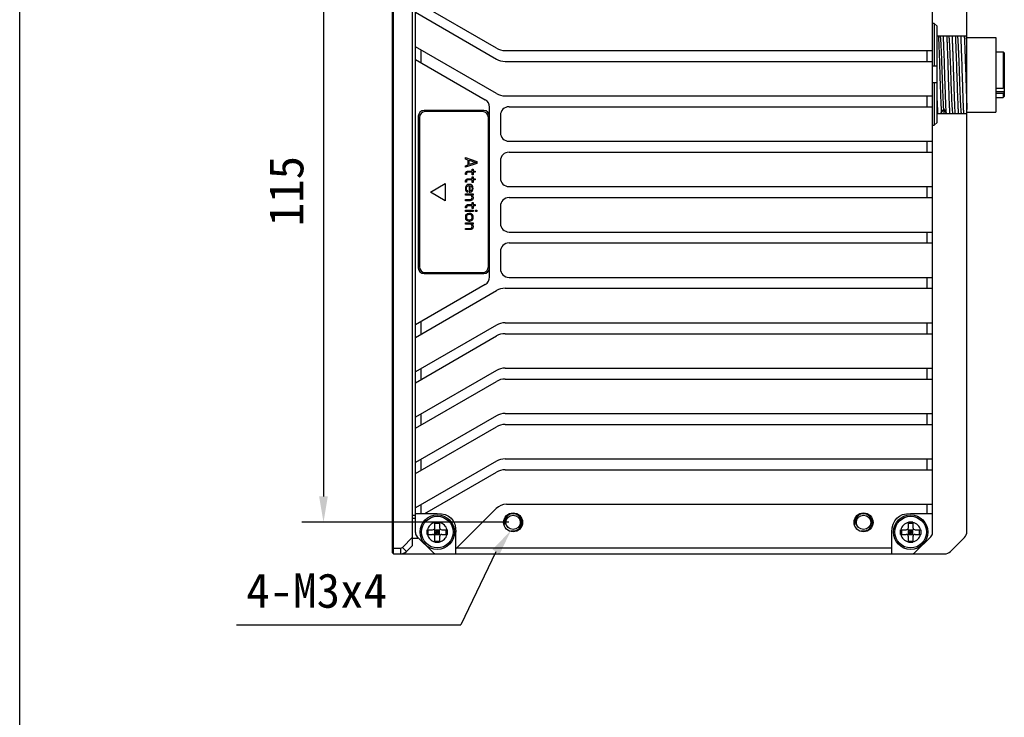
# Model space of a CAD drawing. Header units: millimetres. Extents: x 0 to 420, y 0 to 297.
# Tile 1 of 18: x 0 to 114, y 148 to 229. Entities that reach past the tile are written whole.
import ezdxf

# ---------------------------------------------------------------- set-up
doc = ezdxf.new("R2010")
doc.units = ezdxf.units.MM
doc.header["$LTSCALE"] = 23.1
doc.header["$PDMODE"] = 3
doc.header["$PDSIZE"] = 8
doc.layers.get('0').update_dxf_attribs({"linetype": 'CONTINUOUS'})
doc.layers.get('Defpoints').update_dxf_attribs({"linetype": 'CONTINUOUS'})
doc.layers.add('_000-X55_ASM_18_1', color=7, linetype='CONTINUOUS')
doc.styles.get("Standard").update_dxf_attribs({"font": 'simfang.ttf'})
doc.dimstyles.new('DIMSTYLE_2', dxfattribs={"dimtxt": 4, "dimasz": 3, "dimexe": 2.5, "dimexo": 0.5, "dimgap": 1, "dimtad": 1, "dimlfac": 1.5, "dimdsep": 46, "dimtxsty": 'STANDARD', "dimblk": '_FILLED', "dimblk1": '_FILLED', "dimblk2": '_FILLED', "dimcen": 0.09, "dimclrt": 256, "dimazin": 2, "dimtp": 0.3, "dimtm": 0.3, "dimtfac": 1, "dimtofl": 0, "dimtmove": 0, "dimatfit": 3, "dimldrblk": '_FILLED', "dimfxl": 1, "dimtolj": 1, "dimarcsym": 0})

# ---------------------------------------------------------------- blocks, each defined once
blk = doc.blocks.new('_FILLED')
at = {"color": 0, "linetype": 'ByBlock'}
blk.add_solid([(0, 0), (-1, 0.167), (-1, -0.167)], dxfattribs=at)
blk = doc.blocks.new('*D4')
at = {"layer": '_000-X55_ASM_18_1', "color": 0, "lineweight": -2}
for p, q in [((56.75, 247.79), (32.75, 247.79)), ((35.25, 244.79), (35.25, 174.13)), ((56.75, 171.13), (32.75, 171.13))]:
    blk.add_line(p, q, dxfattribs=at)
at = {"layer": 'Defpoints', "color": 0}
for p in [(57.25, 247.79), (35.25, 171.13), (57.25, 171.13)]:
    blk.add_point(p, dxfattribs=at)
at = {"layer": '_000-X55_ASM_18_1', "color": 0, "linetype": 'ByBlock', "lineweight": -2, "xscale": 3, "yscale": 3, "zscale": 3}
for p, rotation in [((35.25, 247.79), 89.99999999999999), ((35.25, 171.13), 270)]:
    blk.add_blockref('_FILLED', p, dxfattribs=dict(at, rotation=rotation))
at = {"layer": '_000-X55_ASM_18_1', "insert": (28.92, 209.57), "char_height": 4, "attachment_point": 2, "rotation": 90, "line_spacing_factor": 0.9}
blk.add_mtext('\\A1;115', dxfattribs=at)

msp = doc.modelspace()

# ---------------------------------------------------------------- linework, layer by layer
at = {"layer": '_000-X55_ASM_18_1'}
for p, q in [((0, 0), (0, 297)), ((43.3845, 167.4596), (43.3845, 251.4596)), ((43.2511, 167.593), (43.2511, 251.3263)), ((45.5845, 168.4596), (45.5845, 250.4596)), ((45.9178, 169.9358), (45.9178, 248.9835)), ((105.9178, 169.9358), (105.9178, 248.9835)), ((109.9178, 170.0739), (109.9178, 233.751)), ((55.3204, 226.1609), (45.9178, 231.5895)), ((45.9178, 230.3228), (55.3204, 224.8943)), ((106.1178, 229.0424), (105.9178, 229.0424)), ((106.1178, 229.0424), (106.1178, 224.1263)), ((106.4511, 228.704), (106.1178, 229.0424)), ((106.4511, 217.5486), (106.4511, 228.704)), ((106.4511, 227.5843), (109.9179, 227.5843)), ((109.9178, 227.4177), (113.2511, 227.4177)), ((113.2511, 227.4177), (113.2511, 218.751)), ((55.3215, 220.8936), (45.9178, 226.3228)), ((46.5845, 224.4753), (46.5845, 225.9379)), ((56.3204, 225.8929), (105.9178, 225.8929)), ((105.2511, 225.8929), (105.2511, 224.6263)), ((113.2511, 225.751), (114.1178, 225.751)), ((114.2511, 225.6177), (114.1178, 225.751)), ((114.1178, 225.751), (114.1178, 221.5302)), ((114.2511, 225.6176), (114.2511, 220.5511)), ((45.9178, 224.8602), (54.0178, 220.1839)), ((56.3204, 224.6263), (105.9178, 224.6263)), ((105.9178, 224.1263), (106.4511, 224.1263)), ((106.4511, 222.1263), (105.9178, 222.1263)), ((106.1178, 222.1263), (106.1178, 217.2102)), ((108.0907, 222.2198), (108.0901, 222.2355)), ((56.3215, 220.6257), (105.9178, 220.6257)), ((105.2511, 220.6257), (105.2511, 219.359)), ((113.2511, 221.5302), (114.1178, 221.5302)), ((113.2511, 221.1516), (114.2511, 221.1516)), ((114.1178, 220.9174), (113.2511, 220.9174)), ((114.1178, 221.5302), (114.2511, 221.6258)), ((114.2511, 221.013), (114.1178, 220.9174)), ((114.1178, 220.9174), (114.1178, 220.4177)), ((114.2511, 220.551), (114.1178, 220.4177)), ((113.2511, 220.4177), (114.1178, 220.4177)), ((46.2511, 218.2596), (46.2511, 200.6596)), ((53.8511, 218.9263), (46.9178, 218.9263)), ((53.7178, 218.793), (47.0511, 218.793)), ((54.5178, 199.6013), (54.5178, 219.3179)), ((55.7845, 218.359), (55.7845, 216.359)), ((56.7845, 219.359), (105.9178, 219.359)), ((106.4511, 218.5843), (109.9178, 218.5843)), ((107.2276, 219.1213), (106.9386, 218.6869)), ((107.5166, 218.6869), (107.2276, 219.1213)), ((109.9178, 218.751), (113.2511, 218.751)), ((46.3845, 218.1263), (46.3845, 200.793)), ((54.3845, 200.793), (54.3845, 218.1263)), ((105.9178, 217.2102), (106.1178, 217.2102)), ((106.1178, 217.2102), (106.4511, 217.5486)), ((56.7845, 215.359), (105.9178, 215.359)), ((105.2511, 215.359), (105.2511, 214.0923)), ((56.7845, 214.0923), (105.9178, 214.0923)), ((51.7178, 213.293), (51.7178, 213.4596)), ((51.7178, 213.4596), (53.0511, 213.0152)), ((52.0582, 213.1818), (51.7178, 213.293)), ((53.0511, 212.793), (51.7178, 212.3485)), ((51.7178, 212.5152), (52.0582, 212.6263)), ((51.7178, 212.3485), (51.7178, 212.5152)), ((52.0582, 212.6263), (52.0582, 213.1818)), ((52.1717, 212.6541), (52.1717, 213.1541)), ((52.1717, 213.1541), (52.9377, 212.9041)), ((52.9377, 212.9041), (52.1717, 212.6541)), ((53.0511, 213.0152), (53.0511, 212.793)), ((55.7845, 213.0923), (55.7845, 211.0923)), ((51.7178, 211.5152), (51.7462, 211.6818)), ((51.8313, 211.5152), (51.7178, 211.5152)), ((51.7462, 211.6818), (51.7745, 211.7652)), ((51.7745, 211.7652), (51.8313, 211.8485)), ((51.8313, 211.8485), (51.9448, 211.9041)), ((51.8596, 211.6541), (51.8313, 211.5152)), ((51.9164, 211.7374), (51.8596, 211.6541)), ((52.0015, 211.7652), (51.9164, 211.7374)), ((51.9448, 211.9041), (52.5121, 211.9041)), ((52.5121, 211.7652), (52.0015, 211.7652)), ((52.5121, 211.9041), (52.5121, 212.1263)), ((52.5121, 212.1263), (52.6256, 212.1263)), ((52.5121, 211.4596), (52.5121, 211.7652)), ((52.6256, 211.4596), (52.5121, 211.4596)), ((52.6256, 212.1263), (52.6256, 211.9041)), ((52.6256, 211.9041), (52.8526, 211.9041)), ((52.6256, 211.7652), (52.6256, 211.4596)), ((52.8526, 211.7652), (52.6256, 211.7652)), ((52.8526, 211.9041), (52.8526, 211.7652)), ((47.6524, 209.4596), (49.3845, 210.4596)), ((49.3845, 210.4596), (49.3845, 208.4596)), ((51.7178, 210.6263), (51.7462, 210.793)), ((51.8313, 210.6263), (51.7178, 210.6263)), ((51.7462, 210.793), (51.7745, 210.8763)), ((51.7745, 210.8763), (51.8313, 210.9596)), ((51.8313, 210.9596), (51.9448, 211.0152)), ((51.8596, 210.7652), (51.8313, 210.6263)), ((51.888, 210.2652), (51.8313, 210.2096)), ((51.9164, 210.8485), (51.8596, 210.7652)), ((52.0015, 210.3207), (51.888, 210.2652)), ((52.0015, 210.8763), (51.9164, 210.8485)), ((51.9448, 211.0152), (52.5121, 211.0152)), ((52.5121, 210.8763), (52.0015, 210.8763)), ((52.1717, 210.3485), (52.0015, 210.3207)), ((52.3419, 210.3207), (52.1717, 210.3485)), ((52.4554, 210.2652), (52.3419, 210.3207)), ((52.5121, 210.2096), (52.4554, 210.2652)), ((52.5121, 211.0152), (52.5121, 211.2374)), ((52.5121, 211.2374), (52.6256, 211.2374)), ((52.5121, 210.5707), (52.5121, 210.8763)), ((52.6256, 210.5707), (52.5121, 210.5707)), ((52.6256, 211.2374), (52.6256, 211.0152)), ((52.6256, 211.0152), (52.8526, 211.0152)), ((52.6256, 210.8763), (52.6256, 210.5707)), ((52.8526, 210.8763), (52.6256, 210.8763)), ((52.8526, 211.0152), (52.8526, 210.8763)), ((49.3845, 208.4596), (47.6524, 209.4596)), ((51.7462, 210.043), (51.7178, 209.8763)), ((51.7178, 209.8763), (51.7462, 209.6818)), ((51.7178, 209.0985), (51.7178, 209.2374)), ((51.7178, 209.2374), (52.6256, 209.2374)), ((52.3703, 209.0985), (51.7178, 209.0985)), ((51.7745, 210.1263), (51.7462, 210.043)), ((51.7462, 209.6818), (51.8029, 209.5707)), ((51.8313, 210.2096), (51.7745, 210.1263)), ((51.8029, 209.5707), (51.888, 209.4874)), ((51.8313, 209.9041), (51.8596, 210.0152)), ((51.8596, 209.7096), (51.8313, 209.9041)), ((51.8596, 210.0152), (51.888, 210.0707)), ((51.9164, 209.6263), (51.8596, 209.7096)), ((51.888, 210.0707), (51.9731, 210.1541)), ((51.888, 209.4874), (52.0015, 209.4596)), ((52.0015, 209.5985), (51.9164, 209.6263)), ((51.9731, 210.1541), (52.0299, 210.1818)), ((52.0015, 209.4596), (52.0015, 209.5985)), ((52.0299, 210.1818), (52.115, 210.2096)), ((52.115, 210.2096), (52.1717, 210.2096)), ((52.1717, 210.2096), (52.1717, 209.4596)), ((52.1717, 209.4596), (52.2852, 209.4596)), ((52.2852, 209.5985), (52.2852, 210.1818)), ((52.2852, 210.1818), (52.3135, 210.1818)), ((52.3419, 209.5985), (52.2852, 209.5985)), ((52.2852, 209.4596), (52.3987, 209.4874)), ((52.3135, 210.1818), (52.3703, 210.1541)), ((52.427, 209.6541), (52.3419, 209.5985)), ((52.3703, 210.1541), (52.4554, 210.0707)), ((52.427, 209.043), (52.3703, 209.0985)), ((52.3987, 209.4874), (52.5121, 209.5707)), ((52.4838, 209.7374), (52.427, 209.6541)), ((52.4554, 210.0707), (52.4838, 210.0152)), ((52.4838, 210.0152), (52.5121, 209.9041)), ((52.5121, 209.9041), (52.4838, 209.7374)), ((52.6256, 209.0985), (52.4838, 209.0985)), ((52.4838, 209.0985), (52.5405, 209.043)), ((52.5689, 210.1263), (52.5121, 210.2096)), ((52.5121, 209.5707), (52.5972, 209.7096)), ((52.5972, 210.043), (52.5689, 210.1263)), ((52.6256, 209.8763), (52.5972, 210.043)), ((52.5972, 209.7096), (52.6256, 209.8763)), ((52.6256, 209.2374), (52.6256, 209.0985)), ((56.7845, 210.0923), (105.9178, 210.0923)), ((105.2511, 210.0923), (105.2511, 208.8257)), ((51.7178, 208.4596), (51.7178, 208.5985)), ((51.7178, 208.5985), (52.2568, 208.5985)), ((52.2568, 208.4596), (51.7178, 208.4596)), ((51.7745, 207.8763), (51.8313, 207.9596)), ((51.8313, 207.9596), (51.9448, 208.0152)), ((51.9448, 208.0152), (52.5121, 208.0152)), ((52.2568, 208.5985), (52.3987, 208.6263)), ((52.3987, 208.4874), (52.2568, 208.4596)), ((52.3987, 208.6263), (52.4554, 208.6818)), ((52.4838, 208.5152), (52.3987, 208.4874)), ((52.4838, 208.9596), (52.427, 209.043)), ((52.4554, 208.6818), (52.4838, 208.7374)), ((52.5121, 208.8485), (52.4838, 208.9596)), ((52.4838, 208.7374), (52.5121, 208.8485)), ((52.5405, 208.5707), (52.4838, 208.5152)), ((52.5121, 208.0152), (52.5121, 208.2374)), ((52.5121, 208.2374), (52.6256, 208.2374)), ((52.5405, 209.043), (52.5972, 208.9596)), ((52.5972, 208.6541), (52.5405, 208.5707)), ((52.5972, 208.9596), (52.6256, 208.8485)), ((52.6256, 208.7374), (52.5972, 208.6541)), ((52.6256, 208.8485), (52.6256, 208.7374)), ((52.6256, 208.2374), (52.6256, 208.0152)), ((52.6256, 208.0152), (52.8526, 208.0152)), ((52.8526, 208.0152), (52.8526, 207.8763)), ((56.7845, 208.8257), (105.9178, 208.8257)), ((51.7178, 207.6263), (51.7462, 207.793)), ((51.8313, 207.6263), (51.7178, 207.6263)), ((51.7178, 207.2096), (51.7178, 207.3485)), ((51.7178, 207.3485), (52.6256, 207.3485)), ((52.6256, 207.2096), (51.7178, 207.2096)), ((51.7462, 207.793), (51.7745, 207.8763)), ((51.7745, 206.8207), (51.7462, 206.7652)), ((51.8313, 206.8763), (51.7745, 206.8207)), ((51.8596, 207.7652), (51.8313, 207.6263)), ((51.9164, 206.9318), (51.8313, 206.8763)), ((51.9164, 207.8485), (51.8596, 207.7652)), ((52.0015, 207.8763), (51.9164, 207.8485)), ((52.115, 206.9874), (51.9164, 206.9318)), ((52.0015, 206.8207), (51.9164, 206.7652)), ((52.5121, 207.8763), (52.0015, 207.8763)), ((52.115, 206.8485), (52.0015, 206.8207)), ((52.2284, 206.9874), (52.115, 206.9874)), ((52.2284, 206.8485), (52.115, 206.8485)), ((52.3419, 206.9596), (52.2284, 206.9874)), ((52.3419, 206.8207), (52.2284, 206.8485)), ((52.427, 206.9318), (52.3419, 206.9596)), ((52.427, 206.7652), (52.3419, 206.8207)), ((52.5121, 206.8763), (52.427, 206.9318)), ((52.5121, 207.5707), (52.5121, 207.8763)), ((52.6256, 207.5707), (52.5121, 207.5707)), ((52.5689, 206.8207), (52.5121, 206.8763)), ((52.5972, 206.7652), (52.5689, 206.8207)), ((52.6256, 207.8763), (52.6256, 207.5707)), ((52.8526, 207.8763), (52.6256, 207.8763)), ((52.6256, 207.3485), (52.6256, 207.2096)), ((52.9093, 207.2096), (52.9093, 207.3485)), ((52.9093, 207.3485), (53.0511, 207.3485)), ((53.0511, 207.2096), (52.9093, 207.2096)), ((53.0511, 207.3485), (53.0511, 207.2096)), ((55.7845, 207.8257), (55.7845, 205.8257)), ((51.7462, 206.7652), (51.7178, 206.6541)), ((51.7178, 206.6541), (51.7178, 206.4318)), ((51.7178, 206.4318), (51.7462, 206.3207)), ((51.7178, 205.7374), (51.7178, 205.8763)), ((51.7178, 205.8763), (52.6256, 205.8763)), ((52.3703, 205.7374), (51.7178, 205.7374)), ((51.7462, 206.3207), (51.7745, 206.2652)), ((51.7745, 206.2652), (51.8313, 206.2096)), ((51.8596, 206.7096), (51.8313, 206.5985)), ((51.8313, 206.5985), (51.8313, 206.4874)), ((51.8313, 206.4874), (51.8596, 206.3763)), ((51.8313, 206.2096), (51.9164, 206.1541)), ((51.9164, 206.7652), (51.8596, 206.7096)), ((51.8596, 206.3763), (51.9164, 206.3207)), ((51.9164, 206.3207), (52.0015, 206.2652)), ((51.9164, 206.1541), (52.115, 206.0985)), ((52.0015, 206.2652), (52.115, 206.2374)), ((52.115, 206.2374), (52.2284, 206.2374)), ((52.115, 206.0985), (52.2284, 206.0985)), ((52.2284, 206.2374), (52.3419, 206.2652)), ((52.2284, 206.0985), (52.3419, 206.1263)), ((52.3419, 206.2652), (52.427, 206.3207)), ((52.3419, 206.1263), (52.427, 206.1541)), ((52.427, 205.6818), (52.3703, 205.7374)), ((52.4838, 206.7096), (52.427, 206.7652)), ((52.427, 206.3207), (52.4838, 206.3763)), ((52.427, 206.1541), (52.5121, 206.2096)), ((52.4838, 205.5985), (52.427, 205.6818)), ((52.5121, 206.5985), (52.4838, 206.7096)), ((52.4838, 206.3763), (52.5121, 206.4874)), ((52.6256, 205.7374), (52.4838, 205.7374)), ((52.4838, 205.7374), (52.5405, 205.6818)), ((52.5121, 206.4874), (52.5121, 206.5985)), ((52.5121, 206.2096), (52.5689, 206.2652)), ((52.5405, 205.6818), (52.5972, 205.5985)), ((52.5689, 206.2652), (52.5972, 206.3207)), ((52.6256, 206.6541), (52.5972, 206.7652)), ((52.5972, 206.3207), (52.6256, 206.4318)), ((52.6256, 206.4318), (52.6256, 206.6541)), ((52.6256, 205.8763), (52.6256, 205.7374)), ((51.7178, 205.0985), (51.7178, 205.2374)), ((51.7178, 205.2374), (52.2568, 205.2374)), ((52.2568, 205.0985), (51.7178, 205.0985)), ((52.2568, 205.2374), (52.3987, 205.2652)), ((52.3987, 205.1263), (52.2568, 205.0985)), ((52.3987, 205.2652), (52.4554, 205.3207)), ((52.4838, 205.1541), (52.3987, 205.1263)), ((52.4554, 205.3207), (52.4838, 205.3763)), ((52.5121, 205.4874), (52.4838, 205.5985)), ((52.4838, 205.3763), (52.5121, 205.4874)), ((52.5405, 205.2096), (52.4838, 205.1541)), ((52.5972, 205.293), (52.5405, 205.2096)), ((52.5972, 205.5985), (52.6256, 205.4874)), ((52.6256, 205.3763), (52.5972, 205.293)), ((52.6256, 205.4874), (52.6256, 205.3763)), ((56.7845, 204.8257), (105.9178, 204.8257)), ((105.2511, 204.8257), (105.2511, 203.559)), ((56.7845, 203.559), (105.9178, 203.559)), ((55.7845, 202.559), (55.7845, 200.559)), ((46.9178, 199.993), (53.8511, 199.993)), ((47.0511, 200.1263), (53.7178, 200.1263)), ((56.7845, 199.559), (105.9178, 199.559)), ((105.2511, 199.559), (105.2511, 198.2924)), ((54.0178, 198.7353), (45.9178, 194.059)), ((45.9178, 192.5964), (55.3204, 198.0247)), ((56.3203, 198.2926), (105.9178, 198.2924)), ((46.5845, 192.9813), (46.5845, 194.4439)), ((56.3204, 194.293), (105.9178, 194.293)), ((105.2511, 194.293), (105.2511, 193.0263)), ((55.3204, 194.025), (45.9178, 188.5965)), ((45.9178, 187.3298), (55.3204, 192.7584)), ((56.3204, 193.0263), (105.9178, 193.0263)), ((55.3204, 188.7584), (45.9178, 183.3298)), ((46.5845, 187.7147), (46.5845, 188.9814)), ((56.3204, 189.0263), (105.9178, 189.0263)), ((105.2511, 189.0263), (105.2511, 187.7596)), ((45.9178, 182.0631), (55.3204, 187.4917)), ((56.3204, 187.7596), (105.9178, 187.7596)), ((55.3204, 183.4917), (45.9178, 178.0631)), ((46.5845, 182.448), (46.5845, 183.7147)), ((56.3204, 183.7596), (105.9178, 183.7596)), ((105.2511, 183.7596), (105.2511, 182.493)), ((45.9178, 176.7965), (55.3204, 182.225)), ((56.3204, 182.493), (105.9178, 182.493)), ((46.5845, 177.1814), (46.5845, 178.448)), ((56.3204, 178.493), (105.9178, 178.493)), ((105.2511, 178.493), (105.2511, 177.2263)), ((55.3204, 178.225), (45.9178, 172.7965)), ((56.3204, 177.2263), (105.9178, 177.2263)), ((47.0086, 172.1596), (55.3204, 176.9584)), ((46.5845, 172.1596), (46.5845, 173.1814)), ((55.2963, 172.7382), (50.6177, 168.0596)), ((56.4748, 173.2263), (105.9178, 173.2263)), ((105.2511, 173.2263), (105.2511, 172.1596)), ((45.5845, 171.9596), (45.9178, 171.9596)), ((45.5845, 171.6263), (45.9178, 171.6263)), ((45.9178, 172.1596), (48.4511, 172.1596)), ((103.3845, 172.1596), (105.9178, 172.1596)), ((47.2845, 169.993), (47.2846, 170.2596)), ((47.2846, 170.2596), (47.9178, 170.2596)), ((47.414, 169.7263), (47.414, 170.2596)), ((48.7959, 169.6482), (48.1064, 170.3377)), ((48.1064, 169.6482), (48.7959, 170.3377)), ((48.1845, 170.5263), (48.1845, 171.1595)), ((48.1845, 171.0301), (48.7178, 171.0301)), ((48.1845, 170.2596), (48.7178, 170.2596)), ((48.1845, 169.7263), (48.1845, 170.2596)), ((48.4511, 169.7263), (48.4511, 170.2596)), ((48.7178, 171.1595), (48.7178, 170.5263)), ((48.7178, 169.7263), (48.7178, 170.2596)), ((48.9845, 170.2596), (49.6177, 170.2596)), ((49.4883, 169.7263), (49.4883, 170.2596)), ((49.6177, 170.2596), (49.6178, 169.993)), ((102.2178, 169.993), (102.2179, 170.2596)), ((102.2179, 170.2596), (102.8511, 170.2596)), ((102.3473, 169.7263), (102.3473, 170.2596)), ((103.7292, 169.6482), (103.0397, 170.3377)), ((103.0397, 169.6482), (103.7292, 170.3377)), ((103.1178, 170.5263), (103.1178, 171.1595)), ((103.1178, 171.0301), (103.6511, 171.0301)), ((103.1178, 170.2596), (103.6511, 170.2596)), ((103.1178, 169.7263), (103.1178, 170.2596)), ((103.3845, 169.7263), (103.3845, 170.2596)), ((103.6511, 171.1595), (103.6511, 170.5263)), ((103.6511, 169.7263), (103.6511, 170.2596)), ((103.9178, 170.2596), (104.551, 170.2596)), ((104.4216, 169.7263), (104.4216, 170.2596)), ((104.551, 170.2596), (104.5511, 169.993)), ((44.406, 168.2239), (45.5845, 169.4024)), ((45.5845, 169.293), (46.1178, 169.293)), ((46.1131, 169.4644), (47.9225, 167.6549)), ((46.1178, 169.4596), (46.1178, 169.293)), ((47.2846, 169.7263), (47.2845, 169.993)), ((47.2846, 169.7263), (47.9178, 169.7263)), ((48.1845, 169.993), (48.7178, 169.993)), ((48.1845, 169.7263), (48.7178, 169.7263)), ((48.1845, 168.8264), (48.1845, 169.4596)), ((48.7178, 169.4596), (48.7178, 168.8264)), ((48.9845, 169.7263), (49.6177, 169.7263)), ((49.6178, 169.993), (49.6177, 169.7263)), ((50.6177, 167.4596), (50.6177, 169.9923)), ((101.2179, 167.4596), (101.2179, 169.9923)), ((102.2179, 169.7263), (102.2178, 169.993)), ((102.2179, 169.7263), (102.8511, 169.7263)), ((103.1178, 169.993), (103.6511, 169.993)), ((103.1178, 169.7263), (103.6511, 169.7263)), ((103.1178, 168.8264), (103.1178, 169.4596)), ((103.6511, 169.4596), (103.6511, 168.8264)), ((103.9131, 167.6549), (105.7225, 169.4644)), ((103.9178, 169.7263), (104.551, 169.7263)), ((104.5511, 169.993), (104.551, 169.7263)), ((108.0107, 167.7525), (109.6249, 169.3667)), ((43.2511, 168.1263), (44.1703, 168.1263)), ((44.1703, 168.1263), (44.1703, 167.4596)), ((44.406, 168.2239), (44.8774, 167.7525)), ((44.8774, 167.7525), (45.5845, 168.4596)), ((48.1845, 168.9558), (48.7178, 168.9558)), ((101.2179, 168.1263), (50.6845, 168.1263)), ((103.1178, 168.9558), (103.6511, 168.9558)), ((43.2511, 167.593), (43.3845, 167.4596)), ((43.3845, 167.4596), (44.1703, 167.4596)), ((44.3178, 167.4708), (44.3178, 167.4596)), ((44.3178, 167.4596), (107.3036, 167.4596)), ((44.6511, 167.5831), (44.6511, 167.4596)), ((55.2497, 167.7183), (51.1717, 159.2521)), ((25.1626, 159.2521), (51.1717, 159.2521))]:
    msp.add_line(p, q, dxfattribs=at)
for centre, radius in [((48.4511, 169.993), 2), ((48.4511, 169.993), 1.8333), ((57.2511, 171.1263), 1.1), ((57.2511, 171.1263), 0.8333), ((97.9178, 171.1263), 1.1), ((97.9178, 171.1263), 0.8333), ((103.3845, 169.993), 2), ((103.3845, 169.993), 1.8333)]:
    msp.add_circle(centre, radius, dxfattribs=at)
for centre, radius, start, end in [((56.3204, 227.8929), 2, 240, 270), ((56.3204, 226.6263), 2, 240, 270), ((56.3215, 222.6257), 2, 240, 270), ((53.5178, 219.3179), 1, 0, 60.001245), ((46.9178, 218.2596), 0.6667, 90, 180), ((47.0511, 218.1263), 0.6667, 90, 180), ((53.7178, 218.1263), 0.6667, 0, 90), ((53.8511, 218.2596), 0.6667, 0, 90), ((56.7845, 218.359), 1, 90, 180), ((56.7845, 216.359), 1, 180, 270), ((56.7845, 213.0923), 1, 90, 180), ((56.7845, 211.0923), 1, 180, 270), ((56.7845, 207.8257), 1, 90, 180), ((56.7845, 205.8257), 1, 180, 270), ((56.7845, 202.559), 1, 90, 180), ((46.9178, 200.6596), 0.6667, 180, 270), ((47.0511, 200.793), 0.6667, 180, 270), ((53.7178, 200.793), 0.6667, 270, 360), ((53.8511, 200.6596), 0.6667, 270, 360), ((56.7845, 200.559), 1, 180, 270), ((53.5178, 199.6013), 1, 299.998755, 360), ((56.3203, 196.2926), 2, 89.999648, 119.998755), ((56.3204, 192.293), 2, 90, 120), ((56.3204, 191.0263), 2, 90, 120), ((56.3204, 187.0263), 2, 90, 120), ((56.3204, 185.7596), 2, 90, 120), ((56.3204, 181.7596), 2, 90, 120), ((56.3204, 180.493), 2, 90, 120), ((56.3204, 176.493), 2, 90, 120), ((56.3204, 175.2263), 2, 90, 120), ((56.4748, 171.5596), 1.6667, 90, 135), ((57.2511, 171.1263), 1, 255, 195), ((97.9178, 171.1263), 1, 255, 195), ((48.4511, 169.993), 1.1667, 103.21298, 166.78702), ((47.9178, 170.5263), 0.2667, 270, 360), ((48.4511, 19.1957), 151.9641, 89.899457, 90.100543), ((48.4511, 169.993), 1.1667, 13.21298, 76.78702), ((48.9845, 170.5263), 0.2667, 180, 270), ((103.3845, 169.993), 1.1667, 103.21298, 166.78702), ((102.8511, 170.5263), 0.2667, 270, 360), ((103.3845, 19.1957), 151.9641, 89.899457, 90.100543), ((103.3845, 169.993), 1.1667, 13.21298, 76.78702), ((103.9178, 170.5263), 0.2667, 180, 270), ((46.5845, 169.9358), 0.6667, 180, 225), ((46.1178, 169.4263), 0.1333, 270, 325.199876), ((48.4511, 169.993), 1.1667, 193.21298, 256.78702), ((47.9178, 169.4596), 0.2667, 0, 90), ((48.4511, 169.993), 1.1667, 283.21298, 346.78702), ((48.9845, 169.4596), 0.2667, 90, 180), ((103.3845, 169.993), 1.1667, 193.21298, 256.78702), ((102.8511, 169.4596), 0.2667, 0, 90), ((103.3845, 169.993), 1.1667, 283.21298, 346.78702), ((103.9178, 169.4596), 0.2667, 90, 180), ((105.2511, 169.9358), 0.6667, 315, 360), ((108.9178, 170.0739), 1, 315, 360), ((44.1703, 168.4596), 0.3333, 270, 315), ((48.4511, 320.7903), 151.9641, 269.899457, 270.100543), ((103.3845, 320.7903), 151.9641, 269.899457, 270.100543), ((44.1703, 168.4596), 1, 270, 315), ((48.3939, 168.1263), 0.6667, 225, 270), ((103.4417, 168.1263), 0.6667, 270, 315), ((107.3036, 168.4596), 1, 270, 315)]:
    msp.add_arc(centre, radius, start, end, dxfattribs=at)
for points, knots in [([(106.5966, 227.5843), (106.6145, 227.3255), (106.6368, 226.9021), (106.6618, 226.2951), (106.6906, 225.5359), (106.7277, 224.495), (106.7665, 223.189), (106.81, 221.8756), (106.8435, 220.8192), (106.8727, 220.0406), (106.9001, 219.4064), (106.9212, 218.9612), (106.9383, 218.6869)], [0, 0, 0, 0, 0.08743179, 0.14280699, 0.20468369, 0.34341314, 0.49372434, 0.64489559, 0.78614082, 0.84984572, 0.90738921, 1, 1, 1, 1]), ([(107.227, 219.1213), (107.2179, 219.2522), (107.2014, 219.5419), (107.1777, 220.0144), (107.1528, 220.5586), (107.1284, 221.1618), (107.1054, 221.8101), (107.081, 222.4884), (107.0564, 223.1806), (107.0324, 223.8705), (107.0088, 224.542), (106.9843, 225.1794), (106.9601, 225.7678), (106.9365, 226.2933), (106.9133, 226.7436), (106.8893, 227.1082), (106.8686, 227.3547), (106.851, 227.5029), (106.8421, 227.5602), (106.8372, 227.5843)], [0, 0, 0, 0, 0.04643045, 0.10273551, 0.16751694, 0.23929347, 0.31646995, 0.39720193, 0.47958101, 0.56170066, 0.64162701, 0.71747309, 0.78751377, 0.85012436, 0.90372661, 0.94715324, 0.97950017, 0.99127565, 1, 1, 1, 1]), ([(107.5163, 218.6869), (107.4991, 218.9612), (107.4679, 219.5953), (107.4276, 220.6485), (107.3866, 221.8756), (107.3455, 223.189), (107.3044, 224.4949), (107.2636, 225.7002), (107.2231, 226.7186), (107.1924, 227.3254), (107.1747, 227.5843)], [0, 0, 0, 0, 0.0926128, 0.21385959, 0.35510527, 0.50627606, 0.65658783, 0.79531688, 0.9125704, 1, 1, 1, 1]), ([(107.9454, 218.5843), (107.9372, 218.704), (107.9216, 218.9691), (107.891, 219.5911), (107.8549, 220.5156), (107.8132, 221.7504), (107.7713, 223.0843), (107.7295, 224.4182), (107.6877, 225.6531), (107.6516, 226.5775), (107.6212, 227.1995), (107.6056, 227.4647), (107.5973, 227.5843)], [0, 0, 0, 0, 0.0399489, 0.08845942, 0.20741917, 0.34807552, 0.49999909, 0.65192301, 0.79258016, 0.91153987, 0.96005059, 1, 1, 1, 1]), ([(108.0901, 222.2354), (108.0795, 222.5356), (108.0582, 223.1354), (108.0275, 224.0223), (107.9969, 224.8726), (107.9654, 225.6526), (107.9393, 226.2446), (107.9175, 226.6604), (107.9019, 226.9217), (107.8862, 227.1453), (107.8706, 227.329), (107.8559, 227.4711), (107.844, 227.5514), (107.8373, 227.5843)], [0, 0, 0, 0, 0.16826091, 0.33614085, 0.49706794, 0.64479212, 0.77338891, 0.82894694, 0.8779856, 0.91999684, 0.9545232, 0.98119777, 1, 1, 1, 1]), ([(108.1749, 227.5843), (108.1833, 227.4647), (108.1989, 227.1995), (108.2199, 226.7658), (108.2413, 226.2635), (108.2797, 225.2588), (108.3178, 224.0771), (108.3596, 222.7432), (108.3915, 221.7357), (108.4233, 220.7847), (108.4551, 219.9299), (108.4864, 219.2072), (108.5096, 218.7736), (108.5229, 218.5843)], [0, 0, 0, 0, 0.03994965, 0.08845948, 0.14463002, 0.20741953, 0.42332348, 0.53842703, 0.65192329, 0.7590651, 0.85536968, 0.93681082, 1, 1, 1, 1]), ([(108.9453, 218.5843), (108.9371, 218.704), (108.9215, 218.9691), (108.8911, 219.5911), (108.855, 220.5156), (108.8131, 221.7504), (108.7714, 223.0843), (108.7295, 224.4182), (108.6877, 225.6531), (108.6516, 226.5775), (108.6211, 227.1995), (108.6055, 227.4647), (108.5973, 227.5843)], [0, 0, 0, 0, 0.03994893, 0.08845921, 0.20741901, 0.34807542, 0.49999898, 0.65192291, 0.79258003, 0.91153971, 0.96005063, 1, 1, 1, 1]), ([(109.0042, 224.6546), (108.9912, 225.0071), (108.972, 225.5149), (108.943, 226.1602), (108.9222, 226.5704), (108.9022, 226.9207), (108.8821, 227.2052), (108.8644, 227.3989), (108.8491, 227.5174), (108.8413, 227.5642), (108.8372, 227.5843)], [0, 0, 0, 0, 0.36050309, 0.51932012, 0.66009256, 0.78023771, 0.87788917, 0.95156501, 0.97899662, 1, 1, 1, 1]), ([(109.1754, 227.5843), (109.1933, 227.3194), (109.2248, 226.6974), (109.2659, 225.6531), (109.3075, 224.4182), (109.3494, 223.0843), (109.3913, 221.7504), (109.4331, 220.5156), (109.4691, 219.5911), (109.4997, 218.9691), (109.5153, 218.704), (109.5234, 218.5843)], [0, 0, 0, 0, 0.08845807, 0.2074181, 0.34807465, 0.49999828, 0.65192255, 0.79257989, 0.91153985, 0.96005097, 1, 1, 1, 1]), ([(109.5973, 227.5843), (109.6048, 227.4751), (109.6191, 227.2346), (109.6473, 226.6742), (109.6806, 225.8438), (109.7192, 224.7303), (109.7579, 223.513), (109.7968, 222.2687), (109.8355, 221.0759), (109.8741, 220.0095), (109.9023, 219.3494), (109.9178, 219.0525)], [0, 0, 0, 0, 0.03846822, 0.08465358, 0.19716131, 0.33045739, 0.47615387, 0.62508044, 0.76786269, 0.8955122, 1, 1, 1, 1]), ([(109.918, 226.6434), (109.9118, 226.7543), (109.8998, 226.9554), (109.8802, 227.2243), (109.8614, 227.4273), (109.8463, 227.5399), (109.8373, 227.5843)], [0, 0, 0, 0, 0.35271176, 0.63971979, 0.85598114, 1, 1, 1, 1]), ([(109.1155, 221.5297), (109.096, 222.0506), (109.0605, 223.0923), (109.0234, 224.1339), (109.0042, 224.6546)], [0, 0, 0, 0, 0.50014003, 1, 1, 1, 1]), ([(108.2831, 218.5848), (108.2783, 218.6085), (108.2694, 218.6646), (108.2519, 218.8096), (108.2314, 219.0508), (108.2082, 219.4079), (108.1852, 219.849), (108.1614, 220.3637), (108.1282, 221.1621), (108.106, 221.7878), (108.0907, 222.2198)], [0, 0, 0, 0, 0.01996492, 0.04676296, 0.12031097, 0.21935655, 0.34162552, 0.48419857, 0.64386564, 1, 1, 1, 1]), ([(109.1344, 221.0359), (109.1328, 221.0762), (109.1264, 221.2408), (109.1201, 221.4054), (109.1155, 221.5297)], [0, 0, 0, 0, 0.24516803, 1, 1, 1, 1]), ([(109.2829, 218.5845), (109.2745, 218.6245), (109.261, 218.7254), (109.2435, 218.9057), (109.2256, 219.143), (109.2072, 219.4337), (109.1886, 219.7742), (109.1632, 220.3137), (109.146, 220.7394), (109.1344, 221.0359)], [0, 0, 0, 0, 0.04991543, 0.12406499, 0.22137341, 0.34043149, 0.47978269, 0.63768987, 1, 1, 1, 1]), ([(106.4511, 220.0458), (106.4618, 219.7697), (106.4826, 219.2824), (106.5085, 218.7953), (106.5228, 218.5843)], [0, 0, 0, 0, 0.56658656, 1, 1, 1, 1]), ([(106.9453, 218.5843), (106.9442, 218.6011), (106.9421, 218.6353), (106.9394, 218.6694), (106.9383, 218.6869)], [0, 0, 0, 0, 0.49022366, 1, 1, 1, 1]), ([(107.283, 218.5847), (107.2772, 218.6127), (107.2669, 218.6802), (107.2534, 218.7983), (107.24, 218.949), (107.2318, 219.0604), (107.2276, 219.1213)], [0, 0, 0, 0, 0.15875065, 0.37937419, 0.6605766, 1, 1, 1, 1]), ([(107.5163, 218.6869), (107.5174, 218.6695), (107.5201, 218.6353), (107.5221, 218.6011), (107.5232, 218.5843)], [0, 0, 0, 0, 0.50976662, 1, 1, 1, 1])]:
    msp.add_open_spline(points, degree=3, knots=knots, dxfattribs=at)
for points in [[(48.4511, 172.1596), (49.8666, 172.1596), (50.6177, 171.408), (50.6177, 169.9923)], [(101.2179, 169.9923), (101.2179, 171.408), (101.969, 172.1596), (103.3845, 172.1596)]]:
    msp.add_open_spline(points, degree=3, dxfattribs=at)

# ---------------------------------------------------------------- block references
at = {"layer": '_000-X55_ASM_18_1', "xscale": 3, "yscale": 3, "zscale": 3, "rotation": 54.9513608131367}
msp.add_blockref('_FILLED', (56.9923, 170.1604), dxfattribs=at)

# ---------------------------------------------------------------- texts
at = {"layer": '_000-X55_ASM_18_1', "insert": (42.6178, 165.2104), "char_height": 4, "attachment_point": 3, "line_spacing_factor": 0.9}
msp.add_mtext('\\A1;4-M3x4', dxfattribs=at)

# ---------------------------------------------------------------- dimensions: what is measured, and where the dimension line sits
at = {"layer": '_000-X55_ASM_18_1'}
dim = msp.add_linear_dim(base=(35.2511, 171.1263), p1=(57.2511, 247.793), p2=(57.2511, 171.1263), angle=270, dimstyle='DIMSTYLE_2', dxfattribs=at)
dim.commit()
dim.dimension.update_dxf_attribs({"geometry": '*D4', "text_midpoint": (35.2511, 209.569), "dimtype": 160})

doc.saveas('drawing.dxf')
